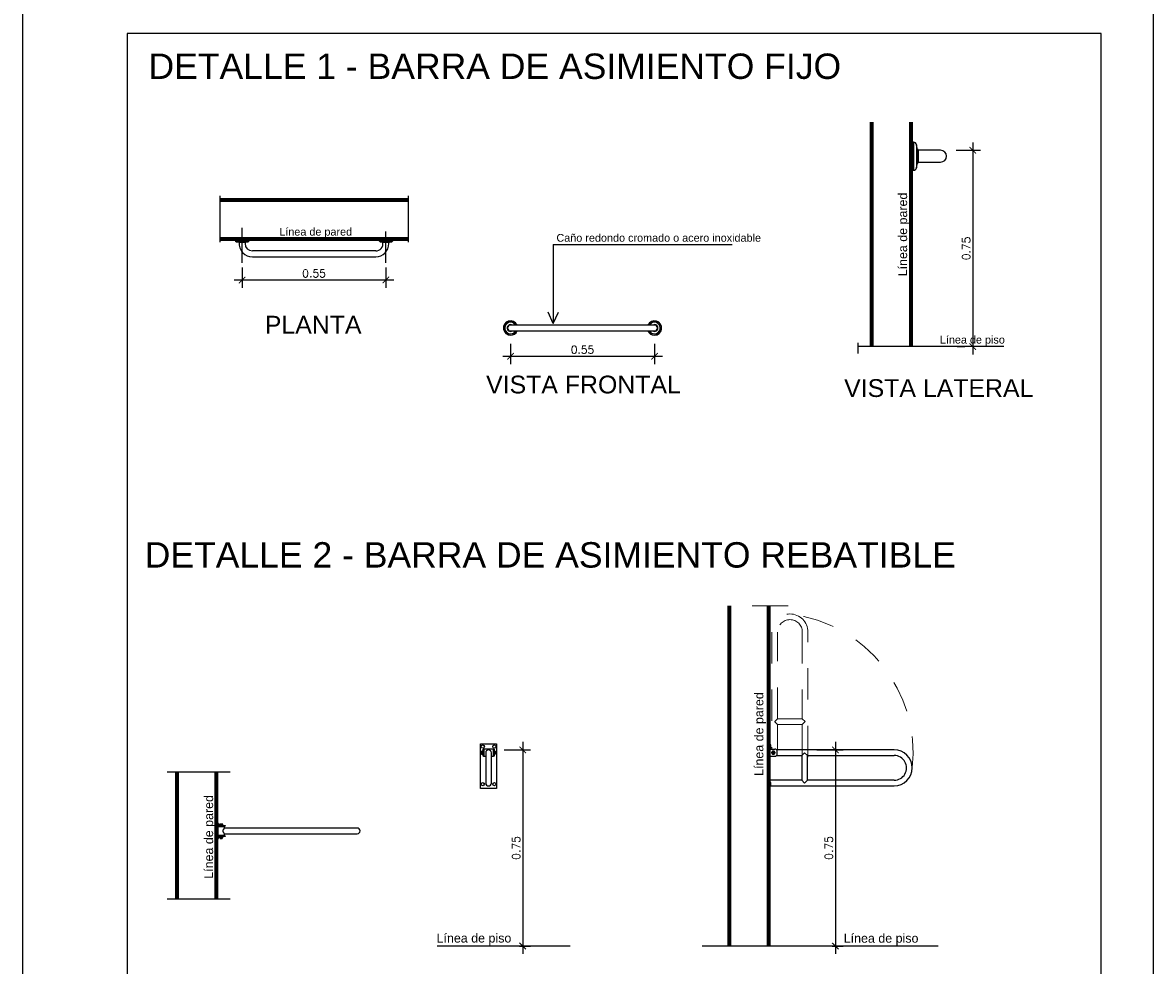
# Model space of a CAD drawing. Header units: millimetres. Extents: x 201 to 840, y 135 to 685.
# Tile 107 of 219: x 447.53 to 451.85, y 159.21 to 162.81. Entities that reach past the tile are written whole.
import ezdxf

# ---------------------------------------------------------------- set-up
doc = ezdxf.new("R2010")
doc.units = ezdxf.units.MM
doc.linetypes.add('ACAD_ISO02W100', pattern=[15, 12, -3])
for name, color, linetype in [('01', 1, 'Continuous'), ('ACOTACION', 3, 'Continuous'), ('LAMINA', 6, 'Continuous'), ('LLAMADAS', 1, 'Continuous'), ('MAMPOSTERIA', 5, 'Continuous'), ('SANITARIO ARTEF', 2, 'Continuous'), ('TEXTO DETALLE', 2, 'Continuous'), ('TEXTOS VARIOS', 3, 'Continuous')]:
    doc.layers.add(name, color=color, linetype=linetype)
for name, color, linetype, lineweight in [('20 MAMPOSTE', 5, 'Continuous', 70), ('20 TEXTO MEDIO', 1, 'Continuous', 20), ('PROYECCIÓN', 1, 'ACAD_ISO02W100', 5)]:
    doc.layers.add(name, color=color, linetype=linetype, lineweight=lineweight)
doc.styles.add('ARIAL', font='arial.ttf', dxfattribs={"height": 0.06})
doc.styles.add('ROMANS', font='romans.shx')
doc.dimstyles.new('Esc 20', dxfattribs={"dimscale": 0, "dimtxt": 0.03, "dimasz": 0.025, "dimexe": 0.03, "dimexo": 0.06, "dimgap": 0.01, "dimtad": 1, "dimzin": 1, "dimdsep": 46, "dimtxsty": 'ROMANS', "dimblk1": 'ARCHTICK', "dimblk2": 'ARCHTICK', "dimsah": 1, "dimcen": 0, "dimdle": 0.03, "dimclrd": 1, "dimclre": 1, "dimclrt": 2, "dimazin": 0, "dimtfac": 3, "dimtmove": 1, "dimatfit": 3, "dimldrblk": 'ARCHTICK', "dimfxl": 1, "dimtolj": 1, "dimtzin": 0, "dimarcsym": 0})

# ---------------------------------------------------------------- blocks, each defined once
blk = doc.blocks.new('A$C00CF2B12')
for p, q in [((-327.2, -110.7), (-384.6, -110.7)), ((362.1, -110.7), (-327.2, -110.7)), ((419.4, -110.7), (362.1, -110.7)), ((-384.6, -143.7), (-327.2, -143.7)), ((-327.2, -143.7), (362.1, -143.7)), ((362.1, -143.7), (419.4, -143.7))]:
    blk.add_line(p, q)
for centre, radius, start, end in [((-384.6, -127.2), 40, 24.36198, 270), ((-384.6, -127.2), 39.3, 24.82489, 270), ((-384.6, -127.2), 32.1, 30.89131, 270), ((-384.6, -127.2), 19.1, 59.75442, 270), ((-384.6, -127.2), 18.8, 61.4586, 270), ((-384.6, -127.2), 16.5, 90, 270), ((419.4, -127.2), 40, 270, 155.63802), ((419.4, -127.2), 39.3, 270, 155.17511), ((419.4, -127.2), 32.1, 270, 149.10869), ((419.4, -127.2), 19.1, 270, 120.24558), ((419.4, -127.2), 18.8, 270, 118.5414), ((419.4, -127.2), 16.5, 270, 90), ((-384.6, -127.2), 18.8, 270, 298.5414), ((-384.6, -127.2), 19.1, 270, 300.24558), ((-384.6, -127.2), 32.1, 270, 329.10869), ((-384.6, -127.2), 39.3, 270, 335.17511), ((-384.6, -127.2), 40, 270, 335.63802), ((419.4, -127.2), 40, 204.36198, 270), ((419.4, -127.2), 39.3, 204.82489, 270), ((419.4, -127.2), 32.1, 210.89131, 270), ((419.4, -127.2), 19.1, 239.75442, 270), ((419.4, -127.2), 18.8, 241.4586, 270)]:
    blk.add_arc(centre, radius, start, end)
blk = doc.blocks.new('A$C24B6430E')
for p, q in [((-341.4, -36.2), (-421.4, -36.2)), ((-421.4, -36.2), (-420.7, -44.2)), ((-342.1, -44.2), (-420.7, -44.2)), ((-349.3, -52.2), (-413.6, -52.2)), ((-413.6, -52.2), (-400.5, -54.9)), ((-362.3, -54.9), (-400.5, -54.9)), ((-400.5, -54.9), (-400.2, -56.7)), ((-362.7, -56.7), (-400.2, -56.7)), ((-362.7, -56.7), (-362.3, -54.9)), ((-362.3, -54.9), (-349.3, -52.2)), ((-342.1, -44.2), (-341.4, -36.2)), ((462.6, -36.2), (382.6, -36.2)), ((382.6, -36.2), (383.3, -44.2)), ((461.9, -44.2), (383.3, -44.2)), ((454.7, -52.2), (390.4, -52.2)), ((390.4, -52.2), (403.5, -54.9)), ((441.7, -54.9), (403.5, -54.9)), ((403.5, -54.9), (403.8, -56.7)), ((441.3, -56.7), (403.8, -56.7)), ((441.3, -56.7), (441.7, -54.9)), ((441.7, -54.9), (454.7, -52.2)), ((461.9, -44.2), (462.6, -36.2)), ((365.2, -103.2), (-324.1, -103.2)), ((-324.1, -136.2), (365.2, -136.2))]:
    blk.add_line(p, q)
for centre, radius, start, end in [((-411.8, -43.4), 9, 185, 258.43935), ((-324.1, -62.3), 73.8, 175.58692, 270), ((-324.1, -62.3), 40.8, 172.00295, 180), ((-324.1, -62.3), 40.8, 180, 270), ((-351.1, -43.4), 9, 281.56065, 355), ((365.2, -62.3), 40.8, 270, 7.99618), ((365.2, -62.3), 73.8, 270, 0), ((392.2, -43.4), 9, 185, 258.43935), ((365.2, -62.3), 73.8, 0, 4.41365), ((452.9, -43.4), 9, 281.56065, 355)]:
    blk.add_arc(centre, radius, start, end)
blk = doc.blocks.new('A$C63120E6A')
for p, q in [((19.2, 41.4), (19.2, -38.6)), ((27.2, 40.7), (19.2, 41.4)), ((27.2, 40.7), (27.2, -37.9)), ((35.2, 33.5), (35.2, -30.8)), ((37.9, 20.5), (35.2, 33.5)), ((37.9, 20.5), (37.9, -17.7)), ((39.7, 20.1), (37.9, 20.5)), ((39.7, 20.1), (39.7, -17.4)), ((102.7, 17.9), (39.7, 17.9)), ((35.2, -30.8), (37.9, -17.7)), ((37.9, -17.7), (39.7, -17.4)), ((39.7, -15.1), (102.7, -15.1)), ((19.2, -38.6), (27.2, -37.9))]:
    blk.add_line(p, q)
for centre, radius, start, end in [((26.4, 31.7), 9, 11.5607, 85), ((102.7, 1.4), 16.5, 270, 90), ((26.4, -29), 9, 275, 348.4393)]:
    blk.add_arc(centre, radius, start, end)
blk = doc.blocks.new('A$C730E2D45')
for p, q in [((-118.3, -149.8), (-118.3, 100.2)), ((-118.3, 100.2), (-28.3, 100.2)), ((-104.3, 70.2), (-100.8, 70.2)), ((-104.3, 56.2), (-104.3, 70.2)), ((-100.8, 70.2), (-100.8, 56.2)), ((-98.3, 69.7), (-100.8, 69.7)), ((-98.3, 50.2), (-98.3, 69.7)), ((-47.8, 69.3), (-98.3, 69.3)), ((-47.8, 69.7), (-47.8, 30.7)), ((-45.8, 69.7), (-47.8, 69.7)), ((-45.8, 70.2), (-42.3, 70.2)), ((-45.8, 56.2), (-45.8, 70.2)), ((-42.3, 70.2), (-42.3, 56.2)), ((-28.3, 100.2), (-28.3, -149.8)), ((-115.5, 55.2), (-117, 53.7)), ((-117, 46.7), (-117, 53.7)), ((-117, 46.7), (-115.5, 45.2)), ((-115.5, 55.2), (-115.5, 45.2)), ((-114.3, 55.2), (-115.5, 55.2)), ((-115.5, 45.2), (-114.3, 45.2)), ((-114.3, 44.7), (-114.3, 55.7)), ((-111.6, 58.4), (-111.6, 42)), ((-111.3, 58.4), (-111.6, 58.4)), ((-111.6, 42), (-111.3, 42)), ((-111.3, 58.7), (-104.6, 58.7)), ((-111.3, 58.3), (-111.3, 58.7)), ((-111.3, 50.7), (-111.3, 58.3)), ((-104.6, 58.3), (-111.3, 58.3)), ((-111.3, 50.7), (-104.6, 50.7)), ((-111.3, 49.8), (-111.3, 50.7)), ((-104.6, 49.8), (-111.3, 49.8)), ((-111.3, 42.2), (-111.3, 49.8)), ((-111.3, 42.2), (-104.6, 42.2)), ((-111.3, 41.8), (-111.3, 42.2)), ((-104.6, 41.8), (-111.3, 41.8)), ((-104.4, 58.7), (-104.6, 58.7)), ((-104.6, 58.7), (-104.6, 58.3)), ((-104.6, 42.2), (-104.6, 41.8)), ((-104.6, 41.8), (-104.4, 41.8)), ((-104.3, 58.5), (-104.4, 58.7)), ((-104.4, 41.8), (-104.3, 41.9)), ((-100.8, 56.2), (-104.3, 56.2)), ((-104.3, 44.2), (-104.3, 56.2)), ((-104.3, 44.2), (-100.8, 44.2)), ((-104.3, 30.2), (-104.3, 44.2)), ((-100.8, 30.2), (-104.3, 30.2)), ((-100.8, 56.2), (-100.8, 44.2)), ((-100.8, 44.2), (-100.8, 30.2)), ((-100.8, 30.7), (-98.3, 30.7)), ((-98.3, 30.7), (-98.3, 50.2)), ((-98.3, 31.2), (-89.2, 31.2)), ((-89.2, 50.2), (-89.2, -119.8)), ((-57.4, -119.8), (-57.4, 50.2)), ((-57.4, 31.2), (-47.8, 31.2)), ((-47.8, 30.7), (-45.8, 30.7)), ((-42.3, 56.2), (-45.8, 56.2)), ((-45.8, 44.2), (-45.8, 56.2)), ((-45.8, 44.2), (-42.3, 44.2)), ((-45.8, 30.2), (-45.8, 44.2)), ((-42.3, 30.2), (-45.8, 30.2)), ((-42.3, 58.7), (-36.3, 58.7)), ((-36.3, 58.3), (-42.3, 58.3)), ((-42.3, 56.2), (-42.3, 44.2)), ((-42.3, 50.7), (-36.3, 50.7)), ((-36.3, 49.8), (-42.3, 49.8)), ((-42.3, 44.2), (-42.3, 30.2)), ((-42.3, 42.2), (-36.3, 42.2)), ((-36.3, 41.8), (-42.3, 41.8)), ((-36.1, 58.7), (-36.3, 58.7)), ((-36.3, 58.7), (-36.3, 58.3)), ((-36.3, 42.2), (-36.3, 41.8)), ((-36.3, 41.8), (-36.1, 41.8)), ((-36, 58.5), (-36.1, 58.7)), ((-36.1, 41.8), (-36, 41.9)), ((-36, 41.9), (-36, 58.5)), ((-28.3, -149.8), (-118.3, -149.8))]:
    blk.add_line(p, q)
for points in [[(-104.6, 58.3, 0), (-104.4, 56.4, 0), (-104.4, 54.5, 0), (-104.4, 52.6, 0), (-104.6, 50.7, 0)], [(-104.6, 49.8, 0), (-104.4, 47.9, 0), (-104.4, 46, 0), (-104.4, 44.1, 0), (-104.6, 42.2, 0)], [(-36.3, 58.3, 0), (-36.1, 56.4, 0), (-36.1, 54.5, 0), (-36.1, 52.6, 0), (-36.3, 50.7, 0)], [(-36.3, 49.8, 0), (-36.1, 47.9, 0), (-36.1, 46, 0), (-36.1, 44.1, 0), (-36.3, 42.2, 0)]]:
    blk.add_polyline3d(points)
for centre in [(-105.8, 84.2), (-40.8, 84.2), (-105.8, -125.8), (-40.8, -125.8)]:
    blk.add_circle(centre, 9)
for centre, radius, start, end in [((-73.3, 50.2), 15.9, 360, 180), ((-111.6, 55.7), 2.7, 90, 180), ((-111.6, 44.7), 2.7, 180, 270), ((-142.7, 50.2), 38.1, 359.34815, 0.65185), ((-74.4, 50.2), 38.1, 359.34815, 0.65185), ((-73.3, -119.8), 15.9, 180, 0)]:
    blk.add_arc(centre, radius, start, end)
blk = doc.blocks.new('A$C435932AE')
for p, q in [((-63.7, 304.8), (-153.7, 304.8)), ((-153.7, 304.8), (-153.7, 301.3)), ((-153.7, 301.3), (-63.7, 301.3)), ((-150.9, 282.3), (-152.4, 280.8)), ((-152.4, 273.8), (-152.4, 280.8)), ((-152.4, 273.8), (-150.9, 272.3)), ((-150.9, 282.3), (-150.9, 272.3)), ((-149.7, 282.3), (-150.9, 282.3)), ((-150.9, 272.3), (-149.7, 272.3)), ((-150.2, 301.3), (-150.2, 292.1)), ((-150.2, 292.1), (-132.2, 292.1)), ((-149.7, 271.8), (-149.7, 282.8)), ((-147, 285.5), (-147, 269.1)), ((-146.7, 285.5), (-147, 285.5)), ((-147, 269.1), (-146.7, 269.1)), ((-140, 286.8), (-146.7, 286.8)), ((-146.7, 282.4), (-146.7, 286.8)), ((-146.7, 282.4), (-140, 282.4)), ((-146.7, 281.7), (-146.7, 282.4)), ((-140, 281.7), (-146.7, 281.7)), ((-146.7, 272.9), (-146.7, 281.7)), ((-146.7, 272.9), (-140, 272.9)), ((-146.7, 272.2), (-146.7, 272.9)), ((-140, 272.2), (-146.7, 272.2)), ((-146.7, 267.8), (-146.7, 272.2)), ((-146.7, 267.8), (-140, 267.8)), ((-139.7, 285.6), (-140, 286.8)), ((-140, 282.4), (-140, 281.7)), ((-140, 272.9), (-140, 272.2)), ((-140, 267.8), (-139.7, 269)), ((-139.7, 292.1), (-139.7, 269.3)), ((-139.7, 269.3), (-136.2, 269.3)), ((-139.7, 255.3), (-139.7, 269.3)), ((-136.2, 255.3), (-139.7, 255.3)), ((-136.2, 292.1), (-136.2, 269.3)), ((-136.2, 269.3), (-136.2, 255.3)), ((-136.2, 257.8), (-133.7, 257.8)), ((-133.7, 257.8), (-133.7, 292.1)), ((-133.7, 258.2), (-124.6, 258.2)), ((-132.2, 292.1), (-132.2, 301.3)), ((-85.2, 296.3), (-132.2, 296.3)), ((-124.6, 301.3), (-124.6, 296.3)), ((-124.6, 258.2), (-124.6, 258.2)), ((-124.6, 258.2), (-124.6, 258.2)), ((-124.6, 258.2), (-124.6, -398.3)), ((-92.8, 296.3), (-92.8, 301.3)), ((-92.8, 258.2), (-92.8, 258.2)), ((-92.8, 258.2), (-83.2, 258.2)), ((-92.8, -398.3), (-92.8, 258.2)), ((-92.8, 258.2), (-92.8, 258.2)), ((-85.2, 301.3), (-85.2, 292.1)), ((-85.2, 292.1), (-67.2, 292.1)), ((-83.2, 292.1), (-83.2, 257.8)), ((-83.2, 257.8), (-81.2, 257.8)), ((-81.2, 292.1), (-81.2, 269.3)), ((-81.2, 269.3), (-77.7, 269.3)), ((-81.2, 255.3), (-81.2, 269.3)), ((-77.7, 255.3), (-81.2, 255.3)), ((-77.7, 292.1), (-77.7, 269.3)), ((-71.7, 286.8), (-77.7, 286.8)), ((-77.7, 282.4), (-71.7, 282.4)), ((-71.7, 281.7), (-77.7, 281.7)), ((-77.7, 272.9), (-71.7, 272.9)), ((-71.7, 272.2), (-77.7, 272.2)), ((-77.7, 269.3), (-77.7, 255.3)), ((-77.7, 267.8), (-71.7, 267.8)), ((-71.4, 285.6), (-71.7, 286.8)), ((-71.7, 282.4), (-71.7, 281.7)), ((-71.7, 272.9), (-71.7, 272.2)), ((-71.7, 267.8), (-71.4, 269)), ((-71.4, 277.3), (-71.4, 285.6)), ((-71.4, 269), (-71.4, 277.3)), ((-67.2, 292.1), (-67.2, 301.3)), ((-63.7, 304.8), (-63.7, 301.3)), ((-124.6, -398.3), (-124.6, -483.3)), ((-92.8, -483.3), (-92.8, -398.3))]:
    blk.add_line(p, q)
for points in [[(-140, 286.8, 0), (-139.8, 285.7, 0), (-139.7, 284.6, 0), (-139.8, 283.5, 0), (-140, 282.4, 0)], [(-140, 281.7, 0), (-139.9, 280.6, 0), (-139.8, 278.7, 0), (-139.8, 276.8, 0), (-139.8, 274.8, 0), (-140, 272.9, 0)], [(-140, 272.2, 0), (-139.8, 271.1, 0), (-139.7, 270, 0), (-139.8, 268.9, 0), (-140, 267.8, 0)], [(-124.6, 258.2, 0), (-124.6, 258.2, 0), (-124.5, 258.3, 0), (-124.5, 258.3, 0), (-124.3, 258.5, 0), (-124.1, 258.7, 0), (-123.8, 258.9, 0), (-123.4, 259.2, 0), (-123, 259.5, 0), (-122.5, 259.9, 0), (-122, 260.3, 0), (-121.4, 260.8, 0), (-120.5, 261.5, 0), (-119.4, 262.2, 0), (-118.3, 263, 0), (-117.1, 263.8, 0), (-116.1, 264.4, 0), (-115.1, 265, 0), (-114, 265.5, 0), (-112.8, 266, 0), (-112.1, 266.2, 0), (-111.3, 266.4, 0), (-110.7, 266.6, 0), (-110.2, 266.6, 0), (-109.6, 266.7, 0), (-109.2, 266.7, 0), (-108.7, 266.7, 0)], [(-108.7, 266.7, 0), (-108.2, 266.7, 0), (-107.6, 266.7, 0), (-107.1, 266.6, 0), (-106.2, 266.5, 0), (-105.4, 266.2, 0), (-104.7, 266, 0), (-104, 265.7, 0), (-103.3, 265.4, 0), (-102.3, 265, 0), (-101.4, 264.4, 0), (-100.1, 263.7, 0), (-98.9, 262.9, 0), (-98.1, 262.3, 0), (-97.4, 261.8, 0), (-96.7, 261.3, 0), (-95.9, 260.7, 0), (-95.2, 260.2, 0), (-94.8, 259.9, 0), (-94.4, 259.5, 0), (-94.1, 259.3, 0), (-93.7, 258.9, 0), (-93.4, 258.7, 0), (-93.2, 258.5, 0), (-93.1, 258.4, 0), (-93, 258.3, 0), (-92.9, 258.3, 0), (-92.8, 258.2, 0), (-92.8, 258.2, 0)], [(-71.7, 286.8, 0), (-71.5, 285.7, 0), (-71.4, 284.6, 0), (-71.5, 283.5, 0), (-71.7, 282.4, 0)], [(-71.7, 281.7, 0), (-71.6, 280.6, 0), (-71.5, 278.7, 0), (-71.5, 276.8, 0), (-71.5, 274.8, 0), (-71.7, 272.9, 0)], [(-71.7, 272.2, 0), (-71.5, 271.1, 0), (-71.4, 270, 0), (-71.5, 268.9, 0), (-71.7, 267.8, 0)]]:
    blk.add_polyline3d(points)
for centre, radius, start, end in [((-147, 282.8), 2.7, 90, 180), ((-147, 271.8), 2.7, 180, 270), ((-108.7, -483.3), 15.9, 180, 0)]:
    blk.add_arc(centre, radius, start, end)
blk = doc.blocks.new('A$C577740A4')
for p, q in [((-403.5, -72.1), (-400, -72.1)), ((-403.5, -72.1), (-403.5, -322.1)), ((-400, -322.1), (-400, -72.1)), ((-390.8, -79.1), (-400, -79.1)), ((-400, -97.1), (-390.8, -97.1)), ((-400, -102.1), (-368, -102.1)), ((-390.8, -97.1), (-390.8, -79.1)), ((-381.1, -114.1), (-385.5, -121.7)), ((-385.5, -121.7), (-385.5, -122.5)), ((-385.5, -122.5), (-381.1, -130.1)), ((-380.4, -113.6), (-381.1, -114.1)), ((-371.6, -113.6), (-380.4, -113.6)), ((-370.9, -114.1), (-371.6, -113.6)), ((-366.5, -121.7), (-370.9, -114.1)), ((-370.9, -130.1), (-366.5, -122.5)), ((-366.5, -122.5), (-366.5, -121.7)), ((299.6, -106.2), (-358.1, -106.2)), ((-354, -128.1), (-354, -116.1)), ((-217.4, -138), (-202, -122.6)), ((-201.1, -122.6), (-202, -122.6)), ((-201.1, -122.6), (-185.7, -138)), ((-400, -142.1), (-368, -142.1)), ((-381.1, -130.1), (-380.4, -130.5)), ((-380.4, -130.5), (-371.6, -130.5)), ((-371.6, -130.5), (-370.9, -130.1)), ((-358.1, -138), (-217.4, -138)), ((-217.4, -138), (-217.4, -276.2)), ((-185.7, -138), (299.6, -138)), ((-185.7, -276.2), (-185.7, -138)), ((-217.4, -276.2), (-400, -276.2)), ((-390.8, -289.1), (-400, -289.1)), ((-400, -307.1), (-390.8, -307.1)), ((-400, -308), (299.6, -308)), ((-390.8, -307.1), (-390.8, -289.1)), ((-217.4, -276.2), (-201.5, -292.1)), ((-201.5, -292.1), (-185.7, -276.2)), ((299.6, -276.2), (-185.7, -276.2)), ((-403.5, -322.1), (-400, -322.1))]:
    blk.add_line(p, q)
for radius in [5.5, 5, 3.5]:
    blk.add_circle((-376, -122.1), radius)
for centre, radius, start, end in [((-376, -122.1), 8.2, 90, 270), ((-376, -122.1), 8.2, 270, 90), ((-368, -116.1), 14, 0, 90), ((299.6, -207.1), 100.9, 270, 90), ((-368, -128.1), 14, 270, 0), ((299.6, -207.1), 69.1, 270, 90.00001)]:
    blk.add_arc(centre, radius, start, end)
blk = doc.blocks.new('_ARCHTICK')
at = {"color": 0, "linetype": 'ByBlock', "const_width": 0.15}
blk.add_lwpolyline([(-0.5, -0.5), (0.5, 0.5)], dxfattribs=at)
blk = doc.blocks.new('*D614')
at = {"layer": 'ACOTACION', "color": 1, "lineweight": -2, "ltscale": 0.1}
for p, q in [((449.4426, 160.0603), (449.4426, 159.2502)), ((449.3721, 160.0303), (449.4726, 160.0303)), ((449.4298, 159.2802), (449.4726, 159.2802))]:
    blk.add_line(p, q, dxfattribs=at)
at = {"layer": 'DEFPOINTS', "color": 0, "ltscale": 0.1}
for p in [(449.3121, 160.0303), (449.3698, 159.2802), (449.4426, 159.2802)]:
    blk.add_point(p, dxfattribs=at)
at = {"layer": 'ACOTACION', "color": 1, "lineweight": -2, "ltscale": 0.1, "xscale": 0.025, "yscale": 0.025, "zscale": 0.025}
for p, rotation in [((449.4426, 160.0303), 90), ((449.4426, 159.2802), 270)]:
    blk.add_blockref('_ARCHTICK', p, dxfattribs=dict(at, rotation=rotation))
at = {"layer": 'ACOTACION', "color": 2, "ltscale": 0.1, "insert": (449.4176, 159.6552), "char_height": 0.03, "attachment_point": 5, "rotation": 90, "style": 'ROMANS'}
blk.add_mtext('\\A1;0.75', dxfattribs=at)
blk = doc.blocks.new('*D615')
at = {"layer": 'ACOTACION', "color": 1, "lineweight": -2, "ltscale": 0.1}
for p, q in [((450.6371, 160.0603), (450.6371, 159.2502)), ((450.5666, 160.0303), (450.6671, 160.0303)), ((450.6243, 159.2802), (450.6671, 159.2802))]:
    blk.add_line(p, q, dxfattribs=at)
at = {"layer": 'DEFPOINTS', "color": 0, "ltscale": 0.1}
for p in [(450.5066, 160.0303), (450.5643, 159.2802), (450.6371, 159.2802)]:
    blk.add_point(p, dxfattribs=at)
at = {"layer": 'ACOTACION', "color": 1, "lineweight": -2, "ltscale": 0.1, "xscale": 0.025, "yscale": 0.025, "zscale": 0.025}
for p, rotation in [((450.6371, 160.0303), 90), ((450.6371, 159.2802), 270)]:
    blk.add_blockref('_ARCHTICK', p, dxfattribs=dict(at, rotation=rotation))
at = {"layer": 'ACOTACION', "color": 2, "ltscale": 0.1, "insert": (450.6121, 159.6552), "char_height": 0.03, "attachment_point": 5, "rotation": 90, "style": 'ROMANS'}
blk.add_mtext('\\A1;0.75', dxfattribs=at)
blk = doc.blocks.new('*D616')
at = {"layer": 'ACOTACION', "color": 1, "lineweight": -2, "ltscale": 0.1}
for p, q in [((448.3705, 161.8736), (448.3705, 161.7964)), ((448.9202, 161.8736), (448.9202, 161.7964)), ((448.3405, 161.8264), (448.9502, 161.8264))]:
    blk.add_line(p, q, dxfattribs=at)
at = {"layer": 'DEFPOINTS', "color": 0, "ltscale": 0.1}
for p in [(448.3705, 161.9336), (448.9202, 161.9336), (448.9202, 161.8264)]:
    blk.add_point(p, dxfattribs=at)
at = {"layer": 'ACOTACION', "color": 1, "lineweight": -2, "ltscale": 0.1, "xscale": 0.025, "yscale": 0.025, "zscale": 0.025, "rotation": 180}
blk.add_blockref('_ARCHTICK', (448.3705, 161.8264), dxfattribs=at)
at = {"layer": 'ACOTACION', "color": 1, "lineweight": -2, "ltscale": 0.1, "xscale": 0.025, "yscale": 0.025, "zscale": 0.025}
blk.add_blockref('_ARCHTICK', (448.9202, 161.8264), dxfattribs=at)
at = {"layer": 'ACOTACION', "color": 2, "ltscale": 0.1, "insert": (448.6454, 161.8514), "char_height": 0.03, "attachment_point": 5, "style": 'ROMANS'}
blk.add_mtext('\\A1;0.55', dxfattribs=at)
blk = doc.blocks.new('*D617')
at = {"layer": 'ACOTACION', "color": 1, "lineweight": -2, "ltscale": 0.1}
for p, q in [((449.3964, 161.5828), (449.3964, 161.5048)), ((449.9461, 161.5828), (449.9461, 161.5048)), ((449.3664, 161.5348), (449.9761, 161.5348))]:
    blk.add_line(p, q, dxfattribs=at)
at = {"layer": 'DEFPOINTS', "color": 0, "ltscale": 0.1}
for p in [(449.3964, 161.6428), (449.9461, 161.6428), (449.9461, 161.5348)]:
    blk.add_point(p, dxfattribs=at)
at = {"layer": 'ACOTACION', "color": 1, "lineweight": -2, "ltscale": 0.1, "xscale": 0.025, "yscale": 0.025, "zscale": 0.025, "rotation": 180}
blk.add_blockref('_ARCHTICK', (449.3964, 161.5348), dxfattribs=at)
at = {"layer": 'ACOTACION', "color": 1, "lineweight": -2, "ltscale": 0.1, "xscale": 0.025, "yscale": 0.025, "zscale": 0.025}
blk.add_blockref('_ARCHTICK', (449.9461, 161.5348), dxfattribs=at)
at = {"layer": 'ACOTACION', "color": 2, "ltscale": 0.1, "insert": (449.6712, 161.5598), "char_height": 0.03, "attachment_point": 5, "style": 'ROMANS'}
blk.add_mtext('\\A1;0.55', dxfattribs=at)
blk = doc.blocks.new('*D618')
at = {"layer": 'ACOTACION', "color": 1, "lineweight": -2, "ltscale": 0.1}
for p, q in [((451.1619, 162.352), (451.1619, 161.5419)), ((451.0992, 162.322), (451.1919, 162.322)), ((451.1019, 161.5719), (451.1319, 161.5719))]:
    blk.add_line(p, q, dxfattribs=at)
at = {"layer": 'DEFPOINTS', "color": 0, "ltscale": 0.1}
for p in [(451.0392, 162.322), (451.1619, 161.5719), (451.1619, 161.5719)]:
    blk.add_point(p, dxfattribs=at)
at = {"layer": 'ACOTACION', "color": 1, "lineweight": -2, "ltscale": 0.1, "xscale": 0.025, "yscale": 0.025, "zscale": 0.025}
for p, rotation in [((451.1619, 162.322), 90), ((451.1619, 161.5719), 270)]:
    blk.add_blockref('_ARCHTICK', p, dxfattribs=dict(at, rotation=rotation))
at = {"layer": 'ACOTACION', "color": 2, "ltscale": 0.1, "insert": (451.1369, 161.947), "char_height": 0.03, "attachment_point": 5, "rotation": 90, "style": 'ROMANS'}
blk.add_mtext('\\A1;0.75', dxfattribs=at)

msp = doc.modelspace()

# ---------------------------------------------------------------- linework, layer by layer
at = {"layer": '01', "ltscale": 0.1}
for p, q in [((448.2851, 162.1479), (448.2851, 161.9711)), ((449.0056, 162.1479), (449.0056, 161.9711)), ((450.7234, 161.5861), (450.7234, 161.5449)), ((448.0837, 159.9465), (448.3252, 159.9465)), ((448.0837, 159.4611), (448.3252, 159.4611))]:
    msp.add_line(p, q, dxfattribs=at)
at = {"layer": '20 MAMPOSTE'}
for p, q in [((450.7751, 162.4299), (450.7751, 161.5719)), ((450.9251, 162.4299), (450.9251, 161.5719)), ((448.2851, 162.1333), (449.0056, 162.1333)), ((448.2851, 161.9833), (449.0056, 161.9833)), ((450.2312, 160.5802), (450.2312, 159.2802)), ((450.3812, 160.5802), (450.3812, 159.2802)), ((448.1218, 159.9465), (448.1218, 159.4611)), ((448.2718, 159.9465), (448.2718, 159.4611))]:
    msp.add_line(p, q, dxfattribs=at)
at = {"layer": 'ACOTACION', "ltscale": 0.1}
for p, q in [((448.3705, 161.8924), (448.3705, 162.0259)), ((448.9202, 161.8924), (448.9202, 162.0112))]:
    msp.add_line(p, q, dxfattribs=at)
at = {"layer": 'LAMINA', "color": 7}
msp.add_lwpolyline([(451.852, 156.3683), (451.852, 162.9683), (447.532, 162.9683), (447.532, 156.3683)], close=True, dxfattribs=at)
at = {"layer": 'LAMINA'}
msp.add_lwpolyline([(451.652, 156.6483), (451.652, 162.7683), (447.932, 162.7683), (447.932, 156.6483)], close=True, dxfattribs=at)
at = {"layer": 'LLAMADAS'}
for p, q in [((449.5594, 161.9616), (450.2423, 161.9616)), ((449.5594, 161.9616), (449.5594, 161.6602)), ((449.5594, 161.6602), (449.5393, 161.703)), ((449.5594, 161.6602), (449.5795, 161.703))]:
    msp.add_line(p, q, dxfattribs=at)
at = {"layer": 'MAMPOSTERIA'}
for p, q in [((451.2807, 161.5719), (450.7234, 161.5719)), ((449.6239, 159.2802), (449.1156, 159.2802)), ((451.0297, 159.2802), (450.1288, 159.2802))]:
    msp.add_line(p, q, dxfattribs=at)
at = {"layer": 'PROYECCIÓN'}
msp.add_line((450.4564, 160.5802), (450.3197, 160.5802), dxfattribs=at)
at = {"layer": 'PROYECCIÓN', "ltscale": 0.01}
for p, q in [((450.3946, 160.4807), (450.3946, 160.031)), ((450.4163, 160.1489), (450.4163, 160.4807)), ((450.5108, 160.4807), (450.5108, 160.1489)), ((450.5325, 160.0024), (450.5325, 160.4807)), ((450.4057, 160.1384), (450.4163, 160.1489)), ((450.5108, 160.1489), (450.4163, 160.1489)), ((450.5216, 160.1381), (450.5108, 160.1489)), ((450.4057, 160.1384), (450.4057, 160.1377)), ((450.4163, 160.1272), (450.4057, 160.1377)), ((450.4163, 160.031), (450.4163, 160.1272)), ((450.4163, 160.1272), (450.5108, 160.1272)), ((450.5108, 160.1272), (450.5216, 160.1381)), ((450.5108, 160.1272), (450.5108, 160.0024))]:
    msp.add_line(p, q, dxfattribs=at)
for centre, radius, start, end in [((450.4635, 160.4807), 0.069, 0, 180), ((450.4001, 160.0194), 0.534, 353.7526, 83.1748), ((450.4635, 160.4807), 0.0473, 0, 180)]:
    msp.add_arc(centre, radius, start, end, dxfattribs=at)
at = {"layer": 'SANITARIO ARTEF'}
msp.add_line((450.6587, 160.0303), (450.5931, 160.0303), dxfattribs=at)

# ---------------------------------------------------------------- block references
for name, p, xscale, yscale, zscale in [('A$C63120E6A', (450.8988, 162.2976), 0.00136730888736, 0.00136730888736, 0.00136730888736), ('A$C24B6430E', (448.6313, 162.0081), 0.00068365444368, 0.00068365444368, 0.00068365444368), ('A$C00CF2B12', (449.6593, 161.7297), 0.00068365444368, 0.00068365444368, 0.00068365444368), ('A$C730E2D45', (449.3622, 159.9851), 0.00068365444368, 0.00068365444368, 0.00068365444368), ('A$C577740A4', (450.6571, 160.1029), 0.00068365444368, 0.00068365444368, 0.00068365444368)]:
    msp.add_blockref(name, p, dxfattribs=dict(at, xscale=xscale, yscale=yscale, zscale=zscale))
at = {"layer": 'TEXTOS VARIOS', "xscale": 0.00068365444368, "yscale": 0.00068365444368, "zscale": 0.00068365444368, "rotation": 90}
msp.add_blockref('A$C435932AE', (448.4802, 159.7946), dxfattribs=at)

# ---------------------------------------------------------------- texts
at = {"layer": '20 TEXTO MEDIO', "ltscale": 0.01, "style": 'ARIAL'}
for s, height, p in [('PLANTA', 0.06799, (448.4574, 161.6214)), ('VISTA FRONTAL', 0.067987, (449.3027, 161.3927)), ('VISTA LATERAL', 0.067987, (450.6706, 161.3792))]:
    msp.add_text(s, height=height, dxfattribs=at).set_placement(p)
at = {"layer": 'TEXTO DETALLE', "ltscale": 0.01, "style": 'ARIAL'}
for s, p in [('DETALLE 1 - BARRA DE ASIMIENTO FIJO', (448.0131, 162.5949)), ('DETALLE 2 - BARRA DE ASIMIENTO REBATIBLE', (447.9985, 160.727))]:
    msp.add_text(s, height=0.097124, dxfattribs=at).set_placement(p)
at = {"layer": 'TEXTOS VARIOS', "ltscale": 0.01, "style": 'ARIAL'}
for p in [(450.9112, 161.8403), (450.3619, 159.9306), (448.2598, 159.5376)]:
    msp.add_text('Línea de pared', height=0.03404, rotation=90, dxfattribs=at).set_placement(p)
for s, height, p in [('Línea de pared', 0.0296, (448.5126, 161.9961)), ('Caño redondo cromado o acero inoxidable', 0.0296, (449.5715, 161.9727)), ('Línea de piso', 0.0296, (451.0363, 161.5833)), ('Línea de piso', 0.03404, (449.1136, 159.2937)), ('Línea de piso', 0.03404, (450.669, 159.2932))]:
    msp.add_text(s, height=height, dxfattribs=at).set_placement(p)

# ---------------------------------------------------------------- dimensions: what is measured, and where the dimension line sits
at = {"layer": 'ACOTACION', "ltscale": 0.1}
for base, p1, p2, picture, middle in [((451.1619, 161.5719), (451.0392, 162.322), (451.1619, 161.5719), '*D618', (451.1369, 161.947)), ((449.4426, 159.2802), (449.3121, 160.0303), (449.3698, 159.2802), '*D614', (449.4176, 159.6552)), ((450.6371, 159.2802), (450.5066, 160.0303), (450.5643, 159.2802), '*D615', (450.6121, 159.6552))]:
    dim = msp.add_linear_dim(base=base, p1=p1, p2=p2, angle=90, dimstyle='Esc 20', override={"dimscale": 1}, dxfattribs=at)
    dim.commit()
    dim.dimension.update_dxf_attribs({"geometry": picture, "text_midpoint": middle})
for base, p1, p2, picture, middle in [((448.9202, 161.8264), (448.3705, 161.9336), (448.9202, 161.9336), '*D616', (448.6454, 161.8514)), ((449.9461, 161.5348), (449.3964, 161.6428), (449.9461, 161.6428), '*D617', (449.6712, 161.5598))]:
    dim = msp.add_linear_dim(base=base, p1=p1, p2=p2, dimstyle='Esc 20', override={"dimscale": 1}, dxfattribs=at)
    dim.commit()
    dim.dimension.update_dxf_attribs({"geometry": picture, "text_midpoint": middle})

doc.saveas('drawing.dxf')
